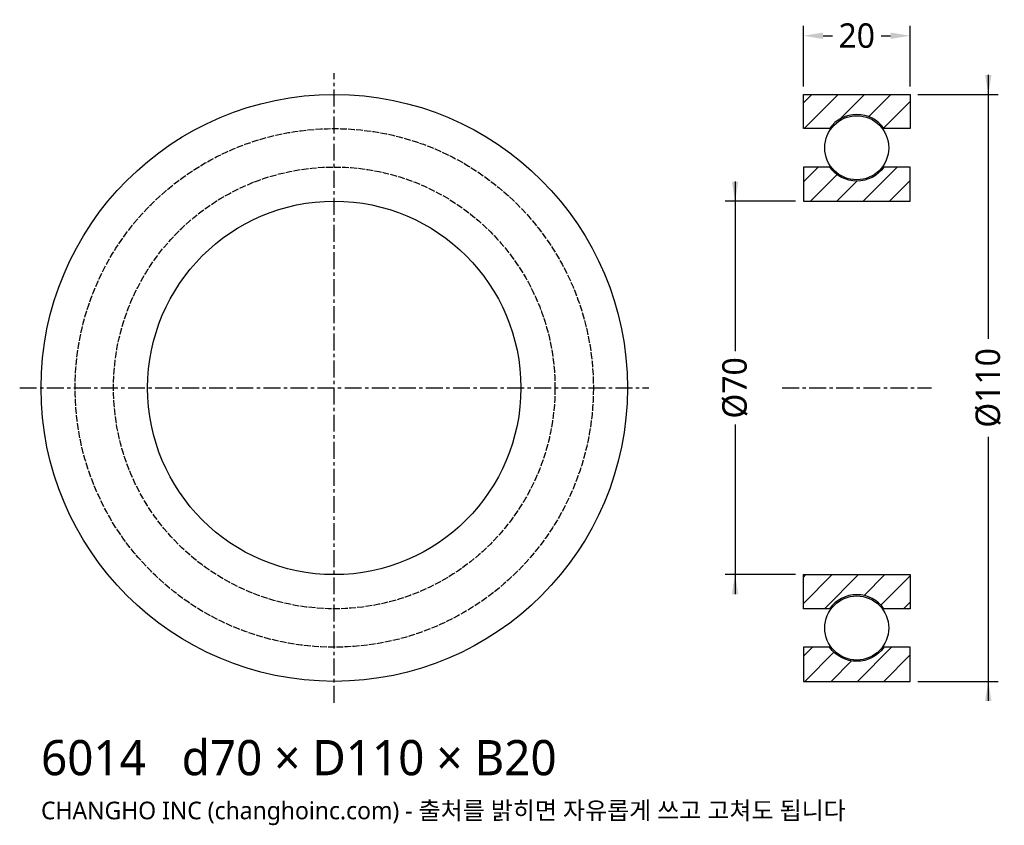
# Model space of a CAD drawing. Header units: millimetres. Extents: x -59 to 126, y -82 to 69.
import ezdxf

# ---------------------------------------------------------------- set-up
doc = ezdxf.new("R2010")
doc.units = ezdxf.units.MM
doc.linetypes.add('CENTER', pattern=[5.08, 3.175, -0.635, 0.635, -0.635])
doc.linetypes.add('DASHED', pattern=[1.524, 1.27, -0.254])
for name, color, linetype in [('문자', 7, 'CONTINUOUS'), ('숨은선', 3, 'DASHED'), ('외형선', 7, 'CONTINUOUS'), ('중심선', 1, 'CENTER'), ('치수', 4, 'CONTINUOUS'), ('해칭', 8, 'CONTINUOUS')]:
    doc.layers.add(name, color=color, linetype=linetype)
doc.styles.add('CH_KOR', font='malgun.ttf')
doc.dimstyles.new('CH_DIM', dxfattribs={"dimtxt": 2.5, "dimasz": 2, "dimexe": 1, "dimexo": 0.8, "dimgap": 0.8, "dimtad": 1, "dimdec": 0, "dimtxsty": 'CH_KOR', "dimcen": 2.5, "dimclrd": 4, "dimclre": 4, "dimclrt": 4, "dimazin": 3, "dimtfac": 1, "dimtmove": 0, "dimatfit": 3})

# ---------------------------------------------------------------- blocks, each defined once
blk = doc.blocks.new('_CLOSEDFILLED')
at = {"color": 0, "linetype": 'BYBLOCK'}
blk.add_solid([(-1, 0.164), (0, 0), (-1, -0.164)], dxfattribs=at)
blk = doc.blocks.new('*D1')
at = {"color": 4}
for p, q in [((122.67, 58.67), (122.67, 9.17)), ((109.47, 55), (124.5, 55)), ((122.67, -9.17), (122.67, -58.67)), ((109.47, -55), (124.5, -55))]:
    blk.add_line(p, q, dxfattribs=at)
at = {"layer": 'Defpoints'}
for p in [(108, 55), (122.67, 55), (108, -55)]:
    blk.add_point(p, dxfattribs=at)
at = {"layer": '치수', "color": 4, "xscale": 3.6666666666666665, "yscale": 3.6666666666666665}
for p, rotation in [((122.67, 55), 270), ((122.67, -55), 90)]:
    blk.add_blockref('_CLOSEDFILLED', p, dxfattribs=dict(at, rotation=rotation))
at = {"layer": '치수', "color": 4, "insert": (122.67, 0), "char_height": 4.583, "attachment_point": 5, "rotation": 90, "style": 'CH_KOR'}
blk.add_mtext('Ø110', dxfattribs=at)
blk = doc.blocks.new('*D2')
at = {"color": 4}
for p, q in [((75.17, 38.67), (75.17, 6.87)), ((86.53, 35), (73.33, 35)), ((75.17, -6.88), (75.17, -38.67)), ((86.53, -35), (73.33, -35))]:
    blk.add_line(p, q, dxfattribs=at)
at = {"layer": 'Defpoints'}
for p in [(75.17, 35), (88, 35), (88, -35)]:
    blk.add_point(p, dxfattribs=at)
at = {"layer": '치수', "color": 4, "xscale": 3.6666666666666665, "yscale": 3.6666666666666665}
for p, rotation in [((75.17, 35), 270), ((75.17, -35), 90)]:
    blk.add_blockref('_CLOSEDFILLED', p, dxfattribs=dict(at, rotation=rotation))
at = {"layer": '치수', "color": 4, "insert": (75.17, 0), "char_height": 4.583, "attachment_point": 5, "rotation": 90, "style": 'CH_KOR'}
blk.add_mtext('Ø70', dxfattribs=at)
blk = doc.blocks.new('*D3')
at = {"color": 4}
for p, q in [((88, 56.47), (88, 67.83)), ((108, 56.47), (108, 67.83)), ((91.67, 66), (93.42, 66)), ((102.58, 66), (104.33, 66))]:
    blk.add_line(p, q, dxfattribs=at)
at = {"layer": 'Defpoints'}
for p in [(88, 66), (88, 55), (108, 55)]:
    blk.add_point(p, dxfattribs=at)
at = {"layer": '치수', "color": 4, "xscale": 3.6666666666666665, "yscale": 3.6666666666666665, "rotation": 180}
blk.add_blockref('_CLOSEDFILLED', (88, 66), dxfattribs=at)
at = {"layer": '치수', "color": 4, "xscale": 3.6666666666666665, "yscale": 3.6666666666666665}
blk.add_blockref('_CLOSEDFILLED', (108, 66), dxfattribs=at)
at = {"layer": '치수', "color": 4, "insert": (98, 66), "char_height": 4.583, "attachment_point": 5, "style": 'CH_KOR'}
blk.add_mtext('20', dxfattribs=at)

msp = doc.modelspace()

# ---------------------------------------------------------------- hatches: boundary and pattern name
at = {"layer": '해칭'}
h = msp.add_hatch(dxfattribs=at)
h.set_pattern_fill('ANSI31', scale=1.1)
h.paths.add_polyline_path([(88, 55), (108, 55), (108, 48.6), (103.1, 48.6, 0.51797), (92.9, 48.6), (88, 48.6)])
h = msp.add_hatch(dxfattribs=at)
h.set_pattern_fill('ANSI31', scale=1.1)
h.paths.add_polyline_path([(88, 35), (108, 35), (108, 41.4), (103.1, 41.4, -0.51797), (92.9, 41.4), (88, 41.4)])
h = msp.add_hatch(dxfattribs=at)
h.set_pattern_fill('ANSI31', scale=1.1)
h.paths.add_polyline_path([(88, -35), (108, -35), (108, -41.4), (103.1, -41.4, 0.51797), (92.9, -41.4), (88, -41.4)])
h = msp.add_hatch(dxfattribs=at)
h.set_pattern_fill('ANSI31', scale=1.1)
h.paths.add_polyline_path([(88, -55), (108, -55), (108, -48.6), (103.1, -48.6, -0.51797), (92.9, -48.6), (88, -48.6)])

# ---------------------------------------------------------------- linework, layer by layer
at = {"layer": '숨은선'}
for radius in [48.6, 41.4]:
    msp.add_circle((0, 0), radius, dxfattribs=at)
at = {"layer": '외형선'}
for points in [[(88, 55), (108, 55), (108, 48.6), (103.1, 48.6, 0.51797), (92.9, 48.6), (88, 48.6)], [(88, 35), (108, 35), (108, 41.4), (103.1, 41.4, -0.51797), (92.9, 41.4), (88, 41.4)], [(88, -35), (108, -35), (108, -41.4), (103.1, -41.4, 0.51797), (92.9, -41.4), (88, -41.4)], [(88, -55), (108, -55), (108, -48.6), (103.1, -48.6, -0.51797), (92.9, -48.6), (88, -48.6)]]:
    msp.add_lwpolyline(points, format="xyb", close=True, dxfattribs=at)
for centre, radius in [((0, 0), 55), ((98, 45), 6), ((0, 0), 35), ((98, -45), 6)]:
    msp.add_circle(centre, radius, dxfattribs=at)
at = {"layer": '중심선'}
for p, q in [((0, -59), (0, 59)), ((-59, 0), (59, 0)), ((84, 0), (112, 0))]:
    msp.add_line(p, q, dxfattribs=at)

# ---------------------------------------------------------------- texts
at = {"layer": '문자', "style": 'CH_KOR'}
for s, height, p in [('6014   d70 × D110 × B20', 6.6, (-55, -72.6)), ('CHANGHO INC (changhoinc.com) - 출처를 밝히면 자유롭게 쓰고 고쳐도 됩니다', 3.3, (-55, -80.85))]:
    msp.add_text(s, height=height, dxfattribs=at).set_placement(p)

# ---------------------------------------------------------------- dimensions: what is measured, and where the dimension line sits
at = {"layer": '치수'}
dim = msp.add_linear_dim(base=(88, 66), p1=(88, 55), p2=(108, 55), dimstyle='CH_DIM', override={"dimscale": 1.833333}, dxfattribs=at)
dim.commit()
dim.dimension.update_dxf_attribs({"geometry": '*D3', "text_midpoint": (98, 66)})
for base, p1, p2, text, picture, middle in [((122.67, 55), (108, 55), (108, -55), 'Ø110', '*D1', (122.67, 0)), ((75.17, 35), (88, 35), (88, -35), 'Ø70', '*D2', (75.17, 0))]:
    dim = msp.add_linear_dim(base=base, p1=p1, p2=p2, angle=90, text=text, dimstyle='CH_DIM', override={"dimscale": 1.833333}, dxfattribs=at)
    dim.commit()
    dim.dimension.update_dxf_attribs({"geometry": picture, "text_midpoint": middle})

doc.saveas('drawing.dxf')
